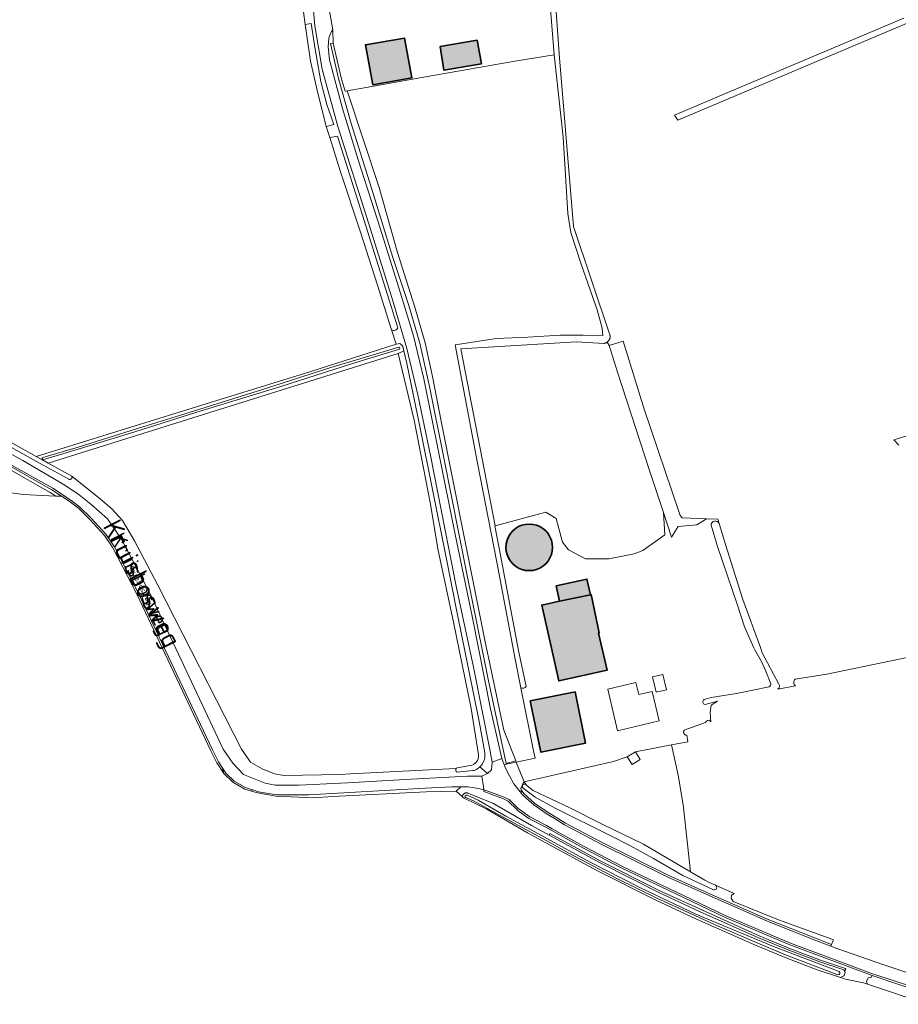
# Model space of a CAD drawing. Header units: metres. Extents: x 200031 to 204075, y 460125 to 464703.
# Tile 173 of 178: x 203328 to 203617, y 463176 to 463499. Entities that reach past the tile are written whole.
import ezdxf
from ezdxf.enums import TextEntityAlignment as Align

# ---------------------------------------------------------------- set-up
doc = ezdxf.new("R2010")
doc.units = ezdxf.units.M
doc.header["$LTSCALE"] = 2
for name, color, linetype, lineweight in [('B-WE-GR-BEPLANTING_CULTUUR_HEESTERS-GV', 253, 'Continuous', 18), ('B-WE-GR-BOS_LOOF-GV', 253, 'Continuous', 13), ('B-WE-GR-GRAS-GV', 253, 'Continuous', 13), ('B-WE-OG-BEBOUWING-GV', 253, 'Continuous', 35), ('B-WE-OG-TERREIN_CULTUURSCHEIDING-GV', 253, 'Continuous', 18), ('B-WE-OG-TERREIN_ERF-GV', 253, 'Continuous', 18), ('B-WE-OG-TOPOGRAFIE-T18', 250, 'Continuous', 18), ('B-WE-OG-TOPOGRAFIE-T25_2000', 250, 'Continuous', 18), ('B-WE-OG-TOPOGRAFIE-T25_2500', 250, 'Continuous', 18), ('B-WE-OG-WATER-GV', 253, 'Continuous', 18), ('B-WE-OG-WATER_GREPPEL-GV', 253, 'Continuous', 18), ('B-WE-OG-WATER_SLOOT-GV', 253, 'Continuous', 18), ('B-WE-OG-WEG-GV', 253, 'Continuous', 18), ('B-WE-VH-VERHARDING_ASFALT-GV', 253, 'Continuous', 18), ('B-WE-VH-VERHARDING_BETON-A', 254, 'Continuous', 25), ('B-WE-VH-VERHARDING_BETONSTRAATSTEEN-GV', 253, 'Continuous', 18), ('B-WE-VH-VERHARDING_FUNDERING_ZAND-GV', 253, 'Continuous', 18)]:
    doc.layers.add(name, color=color, linetype=linetype, lineweight=lineweight)
doc.styles.add('NLCS-ISO-M1000-T18', font='NLCS-ISO.ttf', dxfattribs={"height": 1.8})
doc.styles.add('NLCS-ISO-M2000-T25', font='NLCS-ISO.ttf', dxfattribs={"height": 5})
doc.styles.add('NLCS-ISO-M2500-T25', font='NLCS-ISO.ttf', dxfattribs={"height": 6.25})

msp = doc.modelspace()

# ---------------------------------------------------------------- hatches: boundary and pattern name
at = {"layer": 'B-WE-VH-VERHARDING_BETON-A'}
h = msp.add_hatch(color=256, dxfattribs=at)
h.dxf.hatch_style = 1
h.paths.add_polyline_path([(203444.066, 463477.943), (203456.934, 463480.202), (203454.467, 463493.313), (203441.657, 463491.1)])
h = msp.add_hatch(color=256, dxfattribs=at)
h.dxf.hatch_style = 1
h.paths.add_polyline_path([(203478.375, 463492.626), (203466.28, 463490.568), (203467.412, 463482.792), (203479.863, 463484.859)])
h = msp.add_hatch(color=256, dxfattribs=at)
h.dxf.hatch_style = 1
h.paths.add_polyline_path([(203501.71, 463330.31), (203500.93, 463331.22), (203500.01, 463332), (203498.99, 463332.63), (203497.88, 463333.09), (203496.71, 463333.37), (203495.51, 463333.47), (203494.31, 463333.37), (203493.14, 463333.09), (203492.03, 463332.63), (203491, 463332), (203490.09, 463331.22), (203489.31, 463330.31), (203488.68, 463329.28), (203488.22, 463328.17), (203487.94, 463327), (203487.84, 463325.8), (203487.94, 463324.6), (203488.22, 463323.44), (203488.68, 463322.32), (203489.31, 463321.3), (203490.09, 463320.38), (203491, 463319.6), (203492.03, 463318.98), (203493.14, 463318.52), (203494.31, 463318.24), (203495.51, 463318.14), (203496.71, 463318.24), (203497.88, 463318.52), (203498.99, 463318.98), (203500.01, 463319.6), (203500.93, 463320.38), (203501.71, 463321.3), (203502.34, 463322.32), (203502.8, 463323.44), (203503.08, 463324.6), (203503.17, 463325.8), (203503.08, 463327), (203502.8, 463328.17), (203502.34, 463329.28)])
h = msp.add_hatch(color=256, dxfattribs=at)
h.dxf.hatch_style = 1
h.paths.add_polyline_path([(203505.453, 463308.063), (203515.694, 463310.22), (203514.48, 463315.365), (203504.427, 463313.121)])
h = msp.add_hatch(color=256, dxfattribs=at)
h.dxf.hatch_style = 1
h.paths.add_polyline_path([(203505.453, 463308.063), (203499.648, 463306.841), (203505.261, 463281.881), (203521.112, 463285.407), (203518.31, 463297.588), (203518.554, 463297.669), (203515.923, 463310.268), (203515.694, 463310.22)])
h = msp.add_hatch(color=256, dxfattribs=at)
h.dxf.hatch_style = 1
h.paths.add_polyline_path([(203510.57, 463278.328), (203495.879, 463275.314), (203499.348, 463258.401), (203514.039, 463261.415)])

# ---------------------------------------------------------------- linework, layer by layer
at = {"layer": 'B-WE-GR-BEPLANTING_CULTUUR_HEESTERS-GV', "flags": 128}
msp.add_lwpolyline([(203599.562, 463187.247), (203599.187, 463187.371), (203591.298, 463189.999), (203581.42, 463193.781), (203571.163, 463197.984), (203538.412, 463212.806), (203519.101, 463222.541), (203502.332, 463231.67), (203502.09, 463231.119), (203518.822, 463222.009), (203538.153, 463212.265), (203551.685, 463205.981), (203570.925, 463197.433), (203581.199, 463193.223), (203591.096, 463189.434), (203598.998, 463186.802), (203599.29, 463186.279)], close=True, dxfattribs=at)
at = {"layer": 'B-WE-GR-BOS_LOOF-GV', "flags": 128}
msp.add_lwpolyline([(203313.384, 463348.316), (203313.403, 463348.306), (203313.63, 463346.255), (203320.1, 463344.48), (203320.486, 463344.423), (203329.096, 463343.157), (203339.825, 463342.695), (203338.044, 463343.873), (203331.449, 463347.605), (203328.416, 463349.321), (203318.767, 463354.779), (203283.165, 463373.886), (203283.063, 463373.805), (203279.699, 463368.857), (203280.642, 463368.234), (203307.555, 463354.4), (203310.913, 463351.509), (203312.389, 463349.757)], close=True, dxfattribs=at)
at = {"layer": 'B-WE-GR-GRAS-GV', "flags": 128}
for points in [[(203709.264, 463536.122), (203544.428, 463466.272), (203543.228, 463467.986), (203560.838, 463475.369), (203590.595, 463488.056), (203618.703, 463499.802)], [(203503.021, 463520.644), (203505.402, 463488.1), (203510.098, 463431.281), (203522.027, 463395.748), (203522.042, 463395.693), (203522.062, 463395.599), (203522.079, 463395.505), (203522.091, 463395.41), (203522.1, 463395.315), (203522.104, 463395.219), (203522.105, 463395.123), (203522.101, 463395.028), (203522.094, 463394.932), (203522.083, 463394.837), (203522.067, 463394.743), (203522.048, 463394.649), (203522.025, 463394.556), (203521.998, 463394.464), (203521.967, 463394.374), (203521.933, 463394.285), (203521.894, 463394.197), (203521.852, 463394.111), (203521.807, 463394.026), (203521.758, 463393.944), (203521.706, 463393.864), (203521.65, 463393.786), (203521.591, 463393.711), (203521.529, 463393.638), (203521.464, 463393.567), (203521.396, 463393.5), (203521.326, 463393.435), (203521.252, 463393.374), (203521.177, 463393.315), (203521.099, 463393.26), (203521.853, 463392.239), (203526.352, 463393.608), (203533.419, 463370.899), (203544.704, 463337.594), (203545.153, 463336.272), (203545.751, 463335.568), (203553.788, 463335.207), (203557.525, 463335.039), (203557.946, 463333.68), (203560.089, 463326.768), (203565.72, 463308.605), (203571.51, 463292.881), (203572.15, 463291.142), (203573.888, 463287.864), (203577.634, 463280.799)], [(203306.521, 463370.7), (203333.384, 463355.715), (203372.287, 463367.699), (203395.684, 463374.995), (203423.363, 463383.487), (203451.724, 463392.583), (203450.245, 463397.353), (203445.677, 463412.088), (203440.052, 463429.437), (203433.372, 463449.604), (203429.946, 463460.566), (203428.796, 463464.245), (203428.54, 463465.065), (203425.676, 463476.651), (203423.646, 463485.758), (203422.253, 463494.758), (203421.873, 463497.724), (203421.338, 463501.905)], [(203478.881, 463257.549), (203476.474, 463272.798), (203470.592, 463301.172), (203465.521, 463325.34), (203463.072, 463340.034), (203457.677, 463367.588), (203452.428, 463389.603), (203337.33, 463353.53), (203345.112, 463349.248)], [(203617.057, 463359.38), (203615.431, 463361.186), (203651.606, 463372.197)], [(203345.112, 463349.248), (203354.604, 463341.647), (203358.238, 463338.434), (203361.767, 463334.634), (203365.765, 463327.993), (203373.402, 463313.406), (203400.865, 463259.441), (203403.837, 463255.19), (203407.665, 463252.971), (203411.773, 463251.327), (203414.996, 463250.796), (203433.364, 463251.096), (203436.794, 463251.289), (203464.674, 463252.74), (203471.538, 463253.122)], [(203626.388, 463175.517), (203606.77, 463182.142), (203605.45, 463182.588), (203599.457, 463183.805), (203598.669, 463184.068), (203597.828, 463184.348), (203590.187, 463186.893), (203580.205, 463190.714), (203569.866, 463194.951), (203550.569, 463203.524), (203536.977, 463209.836), (203517.569, 463219.619), (203501.001, 463228.64), (203494.951, 463231.934), (203481.563, 463239.664), (203474.085, 463243.276), (203473.538, 463243.766), (203471.495, 463245.594), (203461.614, 463245.389), (203430.888, 463243.828), (203424.544, 463243.413), (203412.338, 463244.019), (203406.125, 463245.046), (203404.235, 463245.626), (203402.039, 463246.299), (203398.115, 463248.523), (203395.126, 463251.481), (203392.857, 463254.917), (203390.807, 463258.894), (203366.549, 463310.373), (203358.662, 463325.67), (203355.833, 463329.708), (203351.042, 463334.928), (203347.277, 463338.659), (203344.235, 463340.981), (203341.766, 463342.612), (203339.825, 463342.695), (203329.096, 463343.157), (203320.486, 463344.423)], [(203582.98, 463282.425), (203593.404, 463284.072), (203833.222, 463333.848)], [(203577.225, 463279.123), (203583.116, 463280.284)], [(203471.777, 463253.293), (203476.055, 463254.013)]]:
    msp.add_lwpolyline(points, dxfattribs=at)
for points in [[(203492.769, 463279.644), (203490.872, 463289.032), (203484.895, 463320.98), (203478.473, 463353.484), (203471.17, 463392.465), (203484.786, 463394.469), (203495.098, 463394.915), (203505.674, 463395.602), (203513.211, 463395.624), (203519.688, 463395.525), (203519.463, 463397.921), (203517.87, 463403.961), (203512.578, 463418.956), (203509.228, 463429.309), (203508.201, 463435.634), (203506.634, 463460.687), (203503.751, 463487.785), (203490.786, 463485.755), (203460.23, 463480.293), (203441.899, 463477.044), (203435.707, 463475.946), (203446.154, 463444.144), (203452.248, 463422.779), (203457.957, 463404.812), (203461.338, 463393.097), (203463.763, 463382.031), (203466.534, 463367.332), (203474.066, 463329.776), (203480.968, 463295.287), (203487.196, 463265.65), (203491.074, 463255.64), (203491.261, 463255.157), (203497.455, 463256.449), (203497.076, 463258.324)], [(203539.654, 463337.232), (203534.923, 463351.454), (203524.548, 463383.379), (203521.853, 463392.239), (203521.099, 463393.26), (203521.019, 463393.208), (203520.936, 463393.159), (203520.852, 463393.114), (203520.766, 463393.073), (203520.678, 463393.035), (203520.588, 463393.001), (203520.498, 463392.97), (203520.406, 463392.944), (203520.313, 463392.921), (203520.219, 463392.902), (203520.124, 463392.887), (203520.029, 463392.876), (203511.092, 463393.366), (203472.991, 463391.13), (203484.368, 463332.922), (203500.989, 463337.409), (203504.355, 463335.285), (203506.436, 463327.477), (203508.412, 463325.035), (203514.001, 463322.074), (203521.687, 463322.074), (203530.039, 463323.634), (203532.864, 463324.809), (203540.063, 463329.879)], [(203493.871, 463248.712), (203494.548, 463247.746), (203494.798, 463247.389), (203496.769, 463245.836), (203508.899, 463240.162), (203519.771, 463234.636), (203533.114, 463228.212), (203548.508, 463219.1), (203547.575, 463228.195), (203546.185, 463241.08), (203544.453, 463250.899), (203542.288, 463260.822), (203530.482, 463258.566), (203532.04, 463256.053), (203529.316, 463254.364), (203527.723, 463256.934), (203523.191, 463255.411)]]:
    msp.add_lwpolyline(points, close=True, dxfattribs=at)
at = {"layer": 'B-WE-GR-GRAS-GV'}
for points in [[(203577.634, 463280.799, -0.3812735), (203577.225, 463279.123)], [(203583.116, 463280.284, -0.5316081), (203582.98, 463282.425)], [(203476.055, 463254.013, 0.3993928), (203478.881, 463257.549)], [(203471.538, 463253.122, -0.0988923), (203471.777, 463253.293)]]:
    msp.add_lwpolyline(points, format="xyb", dxfattribs=at)
at = {"layer": 'B-WE-OG-BEBOUWING-GV', "flags": 128}
for points in [[(203444.066, 463477.943), (203456.934, 463480.202), (203454.467, 463493.313), (203441.657, 463491.1)], [(203478.375, 463492.626), (203466.28, 463490.568), (203467.412, 463482.792), (203479.863, 463484.859)], [(203501.71, 463330.31), (203500.93, 463331.22), (203500.01, 463332), (203498.99, 463332.63), (203497.88, 463333.09), (203496.71, 463333.37), (203495.51, 463333.47), (203494.31, 463333.37), (203493.14, 463333.09), (203492.03, 463332.63), (203491, 463332), (203490.09, 463331.22), (203489.31, 463330.31), (203488.68, 463329.28), (203488.22, 463328.17), (203487.94, 463327), (203487.84, 463325.8), (203487.94, 463324.6), (203488.22, 463323.44), (203488.68, 463322.32), (203489.31, 463321.3), (203490.09, 463320.38), (203491, 463319.6), (203492.03, 463318.98), (203493.14, 463318.52), (203494.31, 463318.24), (203495.51, 463318.14), (203496.71, 463318.24), (203497.88, 463318.52), (203498.99, 463318.98), (203500.01, 463319.6), (203500.93, 463320.38), (203501.71, 463321.3), (203502.34, 463322.32), (203502.8, 463323.44), (203503.08, 463324.6), (203503.17, 463325.8), (203503.08, 463327), (203502.8, 463328.17), (203502.34, 463329.28)], [(203505.453, 463308.063), (203515.694, 463310.22), (203514.48, 463315.365), (203504.427, 463313.121)], [(203505.453, 463308.063), (203499.648, 463306.841), (203505.261, 463281.881), (203521.112, 463285.407), (203518.31, 463297.588), (203518.554, 463297.669), (203515.923, 463310.268), (203515.694, 463310.22)], [(203510.57, 463278.328), (203495.879, 463275.314), (203499.348, 463258.401), (203514.039, 463261.415)]]:
    msp.add_lwpolyline(points, close=True, dxfattribs=at)
at = {"layer": 'B-WE-OG-TERREIN_CULTUURSCHEIDING-GV', "flags": 128}
for points in [[(203494.548, 463247.746), (203493.871, 463248.712), (203493.361, 463248.011), (203492.856, 463246.726), (203492.805, 463246.597), (203492.816, 463246.01), (203493.704, 463244.83), (203497.355, 463241.553)], [(203556.137, 463213.136), (203546.045, 463217.855), (203536.379, 463223.509), (203528.809, 463227.651), (203521.877, 463231.121), (203504.297, 463239.869), (203497.475, 463243.672), (203493.487, 463246.562)], [(203497.355, 463241.553), (203501.399, 463238.784), (203507.428, 463235.11), (203519.445, 463228.704), (203541.169, 463217.999), (203553.17, 463212.611), (203573.551, 463203.66), (203589.093, 463197.441), (203594.935, 463195.207), (203595.487, 463196.525), (203595.566, 463196.713), (203595.301, 463196.841), (203577.422, 463203.352), (203562.521, 463209.369), (203561.864, 463210.477), (203561.972, 463211.397), (203562.921, 463211.987), (203556.731, 463214.705)]]:
    msp.add_lwpolyline(points, dxfattribs=at)
at = {"layer": 'B-WE-OG-TERREIN_CULTUURSCHEIDING-GV'}
for points in [[(203493.487, 463246.562, -0.9530321), (203494.548, 463247.746)], [(203556.731, 463214.705, -0.8389159), (203556.137, 463213.136)]]:
    msp.add_lwpolyline(points, format="xyb", dxfattribs=at)
at = {"layer": 'B-WE-OG-TERREIN_CULTUURSCHEIDING-GV', "flags": 128}
msp.add_lwpolyline([(203471.495, 463245.594), (203473.538, 463243.766), (203473.542, 463243.831), (203473.55, 463243.903), (203473.562, 463243.975), (203473.578, 463244.047), (203473.598, 463244.117), (203473.622, 463244.186), (203473.65, 463244.254), (203473.681, 463244.32), (203473.716, 463244.384), (203473.754, 463244.446), (203473.796, 463244.506), (203473.841, 463244.564), (203473.889, 463244.619), (203473.939, 463244.672), (203473.993, 463244.721), (203474.049, 463244.768), (203474.108, 463244.811), (203474.169, 463244.852), (203474.232, 463244.888), (203474.297, 463244.922), (203474.364, 463244.951), (203474.433, 463244.977), (203474.502, 463244.999), (203474.573, 463245.018), (203474.645, 463245.032), (203474.717, 463245.042), (203474.79, 463245.049), (203474.863, 463245.051), (203474.936, 463245.05), (203475.009, 463245.045), (203475.081, 463245.035), (203475.153, 463245.022), (203475.224, 463245.004), (203475.294, 463244.983), (203475.363, 463244.958), (203475.43, 463244.93), (203475.495, 463244.897), (203475.559, 463244.861), (203476.607, 463244.42), (203483.514, 463241.653), (203496.271, 463234.287), (203502.09, 463231.119), (203502.332, 463231.67), (203519.101, 463222.541), (203538.412, 463212.806), (203571.163, 463197.984), (203581.42, 463193.781), (203591.298, 463189.999), (203599.187, 463187.371), (203599.562, 463187.247), (203599.29, 463186.279), (203599.439, 463186.014), (203599.053, 463184.978), (203598.903, 463184.901), (203597.828, 463184.348), (203598.669, 463184.068), (203599.457, 463183.805), (203605.45, 463182.588), (203606.77, 463182.142), (203606.458, 463183.042), (203606.984, 463184.201), (203607.883, 463184.497), (203608.09, 463184.427), (203608.261, 463185.003), (203581.203, 463195.072), (203581.179, 463195.082), (203559.703, 463204.179), (203559.679, 463204.189), (203543.48, 463211.915), (203525.957, 463220.309), (203525.938, 463220.318), (203513.12, 463227.006), (203513.107, 463227.013), (203500.937, 463233.761), (203495.427, 463236.63), (203495.355, 463236.674), (203491.572, 463239.382), (203491.501, 463239.441), (203488.553, 463242.33), (203487.04, 463243.097), (203480.904, 463245.407), (203480.632, 463245.467), (203480.558, 463246.098), (203478.866, 463246.47), (203475.299, 463247.024), (203473.068, 463247.024)], close=True, dxfattribs=at)
at = {"layer": 'B-WE-OG-TERREIN_ERF-GV', "flags": 128}
for points in [[(203428.458, 463511.649), (203429.457, 463504.646), (203430.933, 463495.964), (203431.099, 463491.676), (203433.706, 463480.245), (203434.954, 463475.813), (203435.707, 463475.946), (203441.899, 463477.044), (203460.23, 463480.293), (203490.786, 463485.755), (203503.751, 463487.785), (203500.97, 463522.177), (203499.736, 463522.021), (203474.44, 463518.655), (203459.017, 463516.671), (203457.362, 463526.173), (203450.983, 463525.061), (203446.27, 463527.919), (203428.032, 463523.909), (203428.007, 463523.026), (203428.338, 463520.183), (203429.662, 463512.046)], [(203557.946, 463333.68), (203557.525, 463335.039), (203553.788, 463335.207), (203550.607, 463333.167), (203544.433, 463332.67), (203542.345, 463329.144), (203539.654, 463337.232), (203540.063, 463329.879), (203532.864, 463324.809), (203530.039, 463323.634), (203521.687, 463322.074), (203514.001, 463322.074), (203508.412, 463325.035), (203506.436, 463327.477), (203504.355, 463335.285), (203500.989, 463337.409), (203484.368, 463332.922), (203484.183, 463332.871), (203485.655, 463325.577), (203491.977, 463291.927), (203494.494, 463280.011)], [(203574.906, 463280.965), (203573.336, 463285.069), (203571.849, 463288.292), (203569.714, 463292.062), (203569.319, 463292.776), (203566.317, 463299.646), (203563.964, 463306.765), (203557.405, 463326.078), (203555.295, 463333.104)], [(203492.769, 463279.644), (203497.076, 463258.324), (203497.455, 463256.449), (203491.261, 463255.157), (203491.697, 463254.031), (203493.871, 463248.712), (203523.191, 463255.411), (203527.723, 463256.934), (203530.482, 463258.566), (203542.288, 463260.822)], [(203553.036, 463275.712), (203555.34, 463276.471), (203563.624, 463277.735), (203574.389, 463279.972)], [(203555.206, 463268.386), (203555.045, 463271.463), (203555.305, 463273.862), (203557.419, 463275.221), (203553.329, 463274.122)], [(203542.288, 463260.822), (203547.661, 463261.848), (203547.367, 463264.077), (203547.305, 463264.071), (203547.242, 463264.069), (203547.18, 463264.071), (203547.118, 463264.078), (203547.056, 463264.088), (203546.995, 463264.102), (203546.935, 463264.12), (203546.877, 463264.141), (203546.82, 463264.167), (203546.765, 463264.196), (203546.711, 463264.228), (203546.66, 463264.264), (203546.611, 463264.303), (203546.565, 463264.345), (203546.522, 463264.39), (203546.482, 463264.438), (203546.444, 463264.488), (203546.411, 463264.54), (203546.38, 463264.595), (203546.353, 463264.651), (203546.33, 463264.709), (203546.31, 463264.768), (203546.295, 463264.829), (203546.283, 463264.89), (203546.275, 463264.952), (203546.271, 463265.014), (203546.271, 463265.077), (203546.275, 463265.139), (203546.283, 463265.201), (203546.295, 463265.262), (203546.311, 463265.322), (203546.331, 463265.382), (203546.355, 463265.44), (203546.382, 463265.496), (203546.412, 463265.55), (203546.447, 463265.602), (203546.484, 463265.652), (203546.504, 463265.677), (203547.639, 463266.146), (203553.44, 463268.228), (203553.753, 463268.596)]]:
    msp.add_lwpolyline(points, dxfattribs=at)
for points in [[(203444.066, 463477.943), (203441.657, 463491.1), (203454.467, 463493.313), (203456.934, 463480.202)], [(203466.28, 463490.568), (203478.375, 463492.626), (203479.863, 463484.859), (203467.412, 463482.792)], [(203500.01, 463319.6), (203498.99, 463318.98), (203497.88, 463318.52), (203496.71, 463318.24), (203495.51, 463318.14), (203494.31, 463318.24), (203493.14, 463318.52), (203492.03, 463318.98), (203491, 463319.6), (203490.09, 463320.38), (203489.31, 463321.3), (203488.68, 463322.32), (203488.22, 463323.44), (203487.94, 463324.6), (203487.84, 463325.8), (203487.94, 463327), (203488.22, 463328.17), (203488.68, 463329.28), (203489.31, 463330.31), (203490.09, 463331.22), (203491, 463332), (203492.03, 463332.63), (203493.14, 463333.09), (203494.31, 463333.37), (203495.51, 463333.47), (203496.71, 463333.37), (203497.88, 463333.09), (203498.99, 463332.63), (203500.01, 463332), (203500.93, 463331.22), (203501.71, 463330.31), (203502.34, 463329.28), (203502.8, 463328.17), (203503.08, 463327), (203503.17, 463325.8), (203503.08, 463324.6), (203502.8, 463323.44), (203502.34, 463322.32), (203501.71, 463321.3), (203500.93, 463320.38)], [(203518.31, 463297.588), (203521.112, 463285.407), (203505.261, 463281.881), (203499.648, 463306.841), (203505.453, 463308.063), (203504.427, 463313.121), (203514.48, 463315.365), (203515.694, 463310.22), (203515.923, 463310.268), (203518.554, 463297.669)], [(203539.415, 463283.977), (203540.672, 463278.988), (203537.288, 463278.224), (203536.031, 463283.213)], [(203524.56, 463265.51), (203521.34, 463279.157), (203530.608, 463281.344), (203531.542, 463277.387), (203535.91, 463278.417), (203538.197, 463268.728)], [(203495.879, 463275.314), (203510.57, 463278.328), (203514.039, 463261.415), (203499.348, 463258.401)]]:
    msp.add_lwpolyline(points, close=True, dxfattribs=at)
at = {"layer": 'B-WE-OG-TERREIN_ERF-GV'}
for points in [[(203555.295, 463333.104, -0.7864479), (203557.946, 463333.68)], [(203494.494, 463280.011, -0.3854505), (203492.769, 463279.644)], [(203574.389, 463279.972, 0.4254738), (203574.906, 463280.965)], [(203553.329, 463274.122, -0.7462355), (203553.036, 463275.712)], [(203553.753, 463268.596, -0.6017769), (203555.206, 463268.386)]]:
    msp.add_lwpolyline(points, format="xyb", dxfattribs=at)
at = {"layer": 'B-WE-OG-WATER-GV', "flags": 128}
for points in [[(203452.363, 463398.026), (203450.117, 463404.995), (203440.553, 463435.378), (203432.461, 463461.087), (203429.946, 463460.566), (203433.372, 463449.604), (203440.052, 463429.437), (203445.677, 463412.088), (203450.245, 463397.353)], [(203480.881, 463258.198), (203479.15, 463268.026), (203475.694, 463285.337), (203471.977, 463303.56), (203468.1, 463322.996), (203463.796, 463344.304), (203459.525, 463365.533), (203455.291, 463386.273), (203454.258, 463390.483), (203454.079, 463390.294), (203452.428, 463389.603), (203457.677, 463367.588), (203463.072, 463340.034), (203465.521, 463325.34), (203470.592, 463301.172), (203476.474, 463272.798), (203478.881, 463257.549)], [(203476.055, 463254.013), (203471.777, 463253.293)], [(203478.467, 463252.942), (203479.224, 463253.618)], [(203479.224, 463253.618), (203479.809, 463254.141)], [(203471.801, 463251.889), (203477.028, 463252.434)]]:
    msp.add_lwpolyline(points, dxfattribs=at)
at = {"layer": 'B-WE-OG-WATER-GV'}
for points in [[(203450.245, 463397.353, 0.4336257), (203452.363, 463398.026)], [(203478.881, 463257.549, -0.3993928), (203476.055, 463254.013)], [(203479.809, 463254.141, 0.212669), (203480.881, 463258.198)], [(203471.538, 463253.122, 0.525569), (203471.801, 463251.889)], [(203471.777, 463253.293, 0.0988923), (203471.538, 463253.122)], [(203477.028, 463252.434, 0.1825462), (203478.467, 463252.942)]]:
    msp.add_lwpolyline(points, format="xyb", dxfattribs=at)
at = {"layer": 'B-WE-OG-WATER_GREPPEL-GV', "flags": 128}
for points in [[(203500.97, 463522.177), (203503.751, 463487.785), (203506.634, 463460.687), (203508.201, 463435.634), (203509.228, 463429.309), (203512.578, 463418.956), (203517.87, 463403.961), (203519.463, 463397.921), (203519.688, 463395.525), (203513.211, 463395.624), (203505.674, 463395.602), (203495.098, 463394.915), (203484.786, 463394.469), (203471.17, 463392.465), (203478.473, 463353.484), (203484.895, 463320.98), (203490.872, 463289.032), (203492.769, 463279.644)], [(203494.494, 463280.011), (203491.977, 463291.927), (203485.655, 463325.577), (203484.183, 463332.871), (203484.368, 463332.922), (203472.991, 463391.13), (203511.092, 463393.366), (203520.029, 463392.876), (203520.124, 463392.887), (203520.219, 463392.902), (203520.313, 463392.921), (203520.406, 463392.944), (203520.498, 463392.97), (203520.588, 463393.001), (203520.678, 463393.035), (203520.766, 463393.073), (203520.852, 463393.114), (203520.936, 463393.159), (203521.019, 463393.208), (203521.099, 463393.26), (203521.177, 463393.315), (203521.252, 463393.374), (203521.326, 463393.435), (203521.396, 463393.5), (203521.464, 463393.567), (203521.529, 463393.638), (203521.591, 463393.711), (203521.65, 463393.786), (203521.706, 463393.864), (203521.758, 463393.944), (203521.807, 463394.026), (203521.852, 463394.111), (203521.894, 463394.197), (203521.933, 463394.285), (203521.967, 463394.374), (203521.998, 463394.464), (203522.025, 463394.556), (203522.048, 463394.649), (203522.067, 463394.743), (203522.083, 463394.837), (203522.094, 463394.932), (203522.101, 463395.028), (203522.105, 463395.123), (203522.104, 463395.219), (203522.1, 463395.315), (203522.091, 463395.41), (203522.079, 463395.505), (203522.062, 463395.599), (203522.042, 463395.693), (203522.027, 463395.748), (203510.098, 463431.281), (203505.402, 463488.1), (203503.021, 463520.644)], [(203301.061, 463372.13), (203334.53, 463353.461), (203344.109, 463348.189), (203344.129, 463348.181), (203344.181, 463348.161), (203344.235, 463348.145), (203344.289, 463348.133), (203344.344, 463348.125), (203344.399, 463348.121), (203344.455, 463348.121), (203344.51, 463348.125), (203344.565, 463348.133), (203344.619, 463348.144), (203344.672, 463348.16), (203344.724, 463348.18), (203344.775, 463348.203), (203344.824, 463348.23), (203344.87, 463348.26), (203344.915, 463348.293), (203344.956, 463348.33), (203344.995, 463348.369), (203345.032, 463348.411), (203345.065, 463348.456), (203345.094, 463348.503), (203345.12, 463348.552), (203345.143, 463348.603), (203345.162, 463348.655), (203345.177, 463348.708), (203345.188, 463348.763), (203345.196, 463348.818), (203345.199, 463348.873), (203345.198, 463348.929), (203345.194, 463348.984), (203345.185, 463349.039), (203345.173, 463349.093), (203345.156, 463349.146), (203345.136, 463349.198), (203345.112, 463349.248), (203337.33, 463353.53), (203335.213, 463354.695), (203333.384, 463355.715), (203306.521, 463370.7)], [(203556.731, 463214.705), (203554.697, 463215.599), (203553.685, 463216.172), (203553.287, 463216.396), (203548.508, 463219.1), (203533.114, 463228.212), (203519.771, 463234.636), (203508.899, 463240.162), (203496.769, 463245.836), (203494.798, 463247.389), (203494.548, 463247.746)], [(203493.487, 463246.562), (203497.475, 463243.672), (203504.297, 463239.869), (203521.877, 463231.121), (203528.809, 463227.651), (203536.379, 463223.509), (203546.045, 463217.855), (203556.137, 463213.136)]]:
    msp.add_lwpolyline(points, dxfattribs=at)
msp.add_lwpolyline([(203284.018, 463374.563), (203283.165, 463373.886), (203318.767, 463354.779), (203328.416, 463349.321), (203331.449, 463347.605), (203338.044, 463343.873), (203339.825, 463342.695), (203341.766, 463342.612), (203338.567, 463344.726), (203331.941, 463348.475), (203328.909, 463350.191), (203319.25, 463355.655)], close=True, dxfattribs=at)
at = {"layer": 'B-WE-OG-WATER_GREPPEL-GV'}
for points in [[(203492.769, 463279.644, 0.3854505), (203494.494, 463280.011)], [(203494.548, 463247.746, 0.9530321), (203493.487, 463246.562)], [(203556.137, 463213.136, 0.8389159), (203556.731, 463214.705)]]:
    msp.add_lwpolyline(points, format="xyb", dxfattribs=at)
at = {"layer": 'B-WE-OG-WATER_SLOOT-GV', "flags": 128}
for points in [[(203421.873, 463497.724), (203422.253, 463494.758), (203423.646, 463485.758), (203425.676, 463476.651), (203428.54, 463465.065), (203428.796, 463464.245), (203431.304, 463464.918), (203428.995, 463471.433), (203426.974, 463479.051), (203425.143, 463489.647), (203423.779, 463498.068)], [(203431.099, 463491.676), (203430.156, 463491.498), (203432.777, 463480.009), (203436.948, 463465.19), (203443.665, 463443.905), (203450.692, 463421.176), (203455.933, 463405.382), (203459.563, 463392.974), (203462.692, 463378.746), (203467.56, 463354.74), (203474.951, 463317.124), (203482.067, 463282.481), (203487.947, 463254.697), (203491.074, 463255.64), (203487.196, 463265.65), (203480.968, 463295.287), (203474.066, 463329.776), (203466.534, 463367.332), (203463.763, 463382.031), (203461.338, 463393.097), (203457.957, 463404.812), (203452.248, 463422.779), (203446.154, 463444.144), (203435.707, 463475.946), (203434.954, 463475.813), (203433.706, 463480.245)], [(203473.538, 463243.766), (203474.085, 463243.276), (203481.563, 463239.664), (203494.951, 463231.934), (203501.001, 463228.64), (203517.569, 463219.619), (203536.977, 463209.836), (203550.569, 463203.524), (203569.866, 463194.951), (203580.205, 463190.714), (203590.187, 463186.893), (203597.828, 463184.348), (203598.903, 463184.901), (203599.053, 463184.978), (203599.439, 463186.014), (203599.29, 463186.279), (203598.998, 463186.802), (203591.096, 463189.434), (203581.199, 463193.223), (203570.925, 463197.433), (203551.685, 463205.981), (203538.153, 463212.265), (203518.822, 463222.009), (203502.09, 463231.119), (203496.271, 463234.287), (203483.514, 463241.653), (203476.607, 463244.42), (203475.559, 463244.861), (203475.495, 463244.897), (203475.43, 463244.93), (203475.363, 463244.958), (203475.294, 463244.983), (203475.224, 463245.004), (203475.153, 463245.022), (203475.081, 463245.035), (203475.009, 463245.045), (203474.936, 463245.05), (203474.863, 463245.051), (203474.79, 463245.049), (203474.717, 463245.042), (203474.645, 463245.032), (203474.573, 463245.018), (203474.502, 463244.999), (203474.433, 463244.977), (203474.364, 463244.951), (203474.297, 463244.922), (203474.232, 463244.888), (203474.169, 463244.852), (203474.108, 463244.811), (203474.049, 463244.768), (203473.993, 463244.721), (203473.939, 463244.672), (203473.889, 463244.619), (203473.841, 463244.564), (203473.796, 463244.506), (203473.754, 463244.446), (203473.716, 463244.384), (203473.681, 463244.32), (203473.65, 463244.254), (203473.622, 463244.186), (203473.598, 463244.117), (203473.578, 463244.047), (203473.562, 463243.975), (203473.55, 463243.903), (203473.542, 463243.831)]]:
    msp.add_lwpolyline(points, close=True, dxfattribs=at)
for points in [[(203452.927, 463392.815), (203451.724, 463392.583), (203423.363, 463383.487), (203395.684, 463374.995), (203372.287, 463367.699), (203333.384, 463355.715), (203335.213, 463354.695), (203337.33, 463353.53), (203452.428, 463389.603), (203454.079, 463390.294), (203454.258, 463390.483), (203453.921, 463391.857)], [(203335.614, 463355.411), (203347.161, 463358.799), (203366.731, 463364.934), (203387.165, 463371.27), (203407.784, 463377.778), (203430.257, 463384.917), (203452.591, 463391.597)], [(203452.591, 463391.597), (203430.257, 463384.917), (203407.784, 463377.778), (203387.165, 463371.27), (203366.731, 463364.934), (203347.161, 463358.799), (203335.614, 463355.411)], [(203452.881, 463391.034), (203436.749, 463386.042), (203413.798, 463378.763), (203386.251, 463370.225), (203365.795, 463363.854), (203342.187, 463356.52), (203335.867, 463354.694)], [(203335.867, 463354.694), (203342.187, 463356.52), (203365.795, 463363.854), (203386.251, 463370.225), (203413.798, 463378.763), (203436.749, 463386.042), (203452.881, 463391.034)], [(203475.078, 463244.25), (203478.725, 463242.691), (203487.846, 463237.411), (203499.736, 463230.914), (203501.562, 463229.917)], [(203501.562, 463229.917), (203499.736, 463230.914), (203487.846, 463237.411), (203478.725, 463242.691), (203475.078, 463244.25)], [(203597.002, 463185.23), (203579.825, 463191.815), (203571.189, 463195.364), (203557.649, 463201.256), (203537.435, 463210.417), (203524.544, 463216.779), (203508.335, 463225.336), (203501.264, 463229.237), (203490.583, 463235.13), (203477.238, 463242.461), (203474.632, 463243.579)], [(203474.632, 463243.579), (203477.238, 463242.461), (203490.583, 463235.13), (203501.264, 463229.237), (203508.335, 463225.336), (203524.544, 463216.779), (203537.435, 463210.417), (203557.649, 463201.256), (203571.189, 463195.364), (203579.825, 463191.815), (203597.002, 463185.23)], [(203501.562, 463229.917), (203515.29, 463222.427), (203532.115, 463213.81), (203550.285, 463205.158), (203558.154, 463201.822), (203575.825, 463194.476), (203597.417, 463186.355)], [(203597.417, 463186.355), (203575.825, 463194.476), (203558.154, 463201.822), (203550.285, 463205.158), (203532.115, 463213.81), (203515.29, 463222.427), (203501.562, 463229.917)]]:
    msp.add_lwpolyline(points, dxfattribs=at)
at = {"layer": 'B-WE-OG-WATER_SLOOT-GV'}
for points in [[(203453.921, 463391.857, 0.1772136), (203452.927, 463392.815)], [(203452.591, 463391.597, -0.6771876), (203452.881, 463391.034)], [(203452.881, 463391.034, 0.6771876), (203452.591, 463391.597)], [(203335.867, 463354.694, -0.9509793), (203335.614, 463355.411)], [(203335.614, 463355.411, 0.9509793), (203335.867, 463354.694)], [(203474.632, 463243.579, -1.1566309), (203475.078, 463244.25)], [(203475.078, 463244.25, 1.1566309), (203474.632, 463243.579)], [(203597.417, 463186.355, -0.8328797), (203597.002, 463185.23)], [(203597.002, 463185.23, 0.8328797), (203597.417, 463186.355)]]:
    msp.add_lwpolyline(points, format="xyb", dxfattribs=at)
at = {"layer": 'B-WE-OG-WEG-GV', "flags": 128}
for points in [[(203479.809, 463254.141), (203479.224, 463253.618), (203481.773, 463251.378), (203483.115, 463252.637), (203483.361, 463255.092), (203483.365, 463255.127), (203482.523, 463259.37), (203477.168, 463286.369), (203471.546, 463313.083), (203463.107, 463356.003), (203458.848, 463375.916), (203455.305, 463391.217), (203450.714, 463406.894), (203442.729, 463432.182), (203432.539, 463464.244), (203427.464, 463483.123), (203425.044, 463497.308), (203424.128, 463507.303)], [(203421.338, 463501.905), (203421.873, 463497.724), (203423.779, 463498.068), (203425.143, 463489.647), (203426.974, 463479.051), (203428.995, 463471.433), (203431.304, 463464.918), (203428.796, 463464.245), (203429.946, 463460.566), (203432.461, 463461.087), (203440.553, 463435.378), (203450.117, 463404.995), (203452.363, 463398.026)], [(203450.245, 463397.353), (203451.724, 463392.583), (203452.927, 463392.815)], [(203453.921, 463391.857), (203454.258, 463390.483), (203455.291, 463386.273), (203459.525, 463365.533), (203463.796, 463344.304), (203468.1, 463322.996), (203471.977, 463303.56), (203475.694, 463285.337), (203479.15, 463268.026), (203480.881, 463258.198)], [(203471.538, 463253.122), (203464.674, 463252.74), (203436.794, 463251.289), (203433.364, 463251.096), (203414.996, 463250.796), (203411.773, 463251.327), (203407.665, 463252.971), (203403.837, 463255.19), (203400.865, 463259.441), (203373.402, 463313.406), (203365.765, 463327.993), (203361.767, 463334.634), (203358.238, 463338.434), (203354.604, 463341.647), (203345.112, 463349.248), (203345.136, 463349.198), (203345.156, 463349.146), (203345.173, 463349.093), (203345.185, 463349.039), (203345.194, 463348.984), (203345.198, 463348.929), (203345.199, 463348.873), (203345.196, 463348.818), (203345.188, 463348.763), (203345.177, 463348.708), (203345.162, 463348.655), (203345.143, 463348.603), (203345.12, 463348.552), (203345.094, 463348.503), (203345.065, 463348.456), (203345.032, 463348.411), (203344.995, 463348.369), (203344.956, 463348.33), (203344.915, 463348.293), (203344.87, 463348.26), (203344.824, 463348.23), (203344.775, 463348.203), (203344.724, 463348.18), (203344.672, 463348.16), (203344.619, 463348.144), (203344.565, 463348.133), (203344.51, 463348.125), (203344.455, 463348.121), (203344.399, 463348.121), (203344.344, 463348.125), (203344.289, 463348.133), (203344.235, 463348.145), (203344.181, 463348.161), (203344.129, 463348.181), (203344.109, 463348.189), (203334.53, 463353.461), (203301.061, 463372.13)], [(203318.191, 463360.332), (203329.004, 463354.366), (203342.776, 463346.293), (203347.572, 463343.037), (203351.387, 463339.994), (203356.823, 463335.148), (203361.595, 463328.322), (203370.644, 463310.925), (203394.881, 463259.431), (203398.056, 463254.86), (203401.54, 463251.141), (203405.91, 463249.296), (203408.717, 463248.229), (203411.959, 463247.644), (203419.811, 463247.537), (203435.799, 463248.407), (203456.712, 463249.58), (203475.2, 463250.549), (203476.441, 463250.552), (203479.947, 463250.562)], [(203319.25, 463355.655), (203328.909, 463350.191), (203331.941, 463348.475), (203338.567, 463344.726), (203341.766, 463342.612), (203344.235, 463340.981), (203347.277, 463338.659), (203351.042, 463334.928), (203355.833, 463329.708), (203358.662, 463325.67), (203366.549, 463310.373), (203390.807, 463258.894), (203392.857, 463254.917), (203395.126, 463251.481), (203394.572, 463253.442), (203393.392, 463255.23), (203391.363, 463259.168), (203367.104, 463310.647), (203359.193, 463325.991), (203356.316, 463330.097), (203351.488, 463335.358), (203347.684, 463339.127), (203345.312, 463340.937), (203339.133, 463345.125), (203322.578, 463354.38)], [(203479.947, 463250.562), (203481.773, 463251.378), (203479.224, 463253.618), (203478.467, 463252.942)], [(203477.028, 463252.434), (203471.801, 463251.889)], [(203637.275, 463176.148), (203609.139, 463185.267), (203608.42, 463185.536), (203599.969, 463188.696), (203581.413, 463195.634), (203559.937, 463204.731), (203543.739, 463212.456), (203526.216, 463220.85), (203513.398, 463227.538), (203503.039, 463233.282), (203501.221, 463234.29), (203495.704, 463237.162), (203491.921, 463239.87), (203488.907, 463242.823), (203487.282, 463243.647), (203481.075, 463245.984), (203480.558, 463246.098), (203480.632, 463245.467), (203480.904, 463245.407), (203487.04, 463243.097), (203488.553, 463242.33), (203491.501, 463239.441), (203491.572, 463239.382), (203495.355, 463236.674), (203495.427, 463236.63), (203500.937, 463233.761), (203513.107, 463227.013), (203513.12, 463227.006), (203525.938, 463220.318), (203525.957, 463220.309), (203543.48, 463211.915), (203559.679, 463204.189), (203559.703, 463204.179), (203581.179, 463195.082), (203581.203, 463195.072), (203608.261, 463185.003), (203627.407, 463178.538)]]:
    msp.add_lwpolyline(points, dxfattribs=at)
for points in [[(203430.156, 463491.498), (203431.099, 463491.676), (203430.933, 463495.964), (203430.504, 463495.488), (203430.075, 463494.459), (203429.583, 463493.279), (203429.433, 463490.465), (203429.855, 463486.138), (203434.171, 463470.088), (203439.296, 463453.257), (203446.569, 463430.49), (203453.105, 463409.686), (203457.469, 463395.391), (203460.888, 463381.226), (203465.821, 463356.822), (203471.075, 463330.562), (203476.877, 463302.612), (203482.831, 463272.739), (203486.512, 463256.37), (203486.513, 463256.367), (203487.299, 463254.331), (203487.894, 463254.455), (203491.261, 463255.157), (203491.074, 463255.64), (203487.947, 463254.697), (203482.067, 463282.481), (203474.951, 463317.124), (203467.56, 463354.74), (203462.692, 463378.746), (203459.563, 463392.974), (203455.933, 463405.382), (203450.692, 463421.176), (203443.665, 463443.905), (203436.948, 463465.19), (203432.777, 463480.009)], [(203394.572, 463253.442), (203395.126, 463251.481), (203398.115, 463248.523), (203402.039, 463246.299), (203404.235, 463245.626), (203404.436, 463246.097), (203402.191, 463246.821), (203398.501, 463248.913), (203395.795, 463251.59)], [(203471.495, 463245.594), (203473.068, 463247.024), (203472.794, 463247.024), (203470.123, 463247.024), (203461.301, 463246.622), (203423.093, 463244.44), (203412.587, 463244.44), (203406.552, 463245.413), (203404.668, 463246.022), (203404.436, 463246.097), (203404.235, 463245.626), (203406.125, 463245.046), (203412.338, 463244.019), (203424.544, 463243.413), (203430.888, 463243.828), (203461.614, 463245.389)], [(203493.547, 463244.164), (203496.983, 463241.08), (203501.073, 463238.28), (203504.356, 463236.28), (203507.131, 463234.589), (203519.171, 463228.17), (203540.913, 463217.456), (203552.926, 463212.063), (203573.319, 463203.107), (203588.874, 463196.882), (203594.703, 463194.654), (203594.935, 463195.207), (203589.093, 463197.441), (203573.551, 463203.66), (203553.17, 463212.611), (203541.169, 463217.999), (203519.445, 463228.704), (203507.428, 463235.11), (203501.399, 463238.784), (203497.355, 463241.553), (203493.704, 463244.83), (203492.816, 463246.01), (203492.83, 463245.314), (203492.956, 463244.826), (203493.26, 463244.423)]]:
    msp.add_lwpolyline(points, close=True, dxfattribs=at)
at = {"layer": 'B-WE-OG-WEG-GV'}
for points in [[(203452.363, 463398.026, -0.4336257), (203450.245, 463397.353)], [(203452.927, 463392.815, -0.1772136), (203453.921, 463391.857)], [(203480.881, 463258.198, -0.212669), (203479.809, 463254.141)], [(203471.801, 463251.889, -0.525569), (203471.538, 463253.122)], [(203478.467, 463252.942, -0.1825462), (203477.028, 463252.434)]]:
    msp.add_lwpolyline(points, format="xyb", dxfattribs=at)
at = {"layer": 'B-WE-VH-VERHARDING_ASFALT-GV', "flags": 128}
msp.add_lwpolyline([(203650.398, 463175.66), (203612.124, 463188.482), (203596.62, 463193.921), (203594.703, 463194.654), (203588.874, 463196.882), (203573.319, 463203.107), (203552.926, 463212.063), (203540.913, 463217.456), (203519.171, 463228.17), (203507.131, 463234.589), (203504.356, 463236.28), (203501.073, 463238.28), (203496.983, 463241.08), (203493.547, 463244.164), (203493.26, 463244.423), (203492.956, 463244.826), (203490.509, 463248.079), (203489.081, 463250.688), (203487.754, 463253.209), (203487.53, 463253.759), (203487.523, 463253.777), (203487.334, 463254.24), (203487.299, 463254.331), (203486.513, 463256.367), (203486.26, 463256.267), (203483.365, 463255.127), (203483.361, 463255.092), (203483.115, 463252.637), (203481.773, 463251.378), (203479.947, 463250.562), (203480.435, 463246.999), (203480.558, 463246.098), (203481.075, 463245.984), (203487.282, 463243.647), (203488.907, 463242.823), (203491.921, 463239.87), (203495.704, 463237.162), (203501.221, 463234.29), (203503.039, 463233.282), (203513.398, 463227.538), (203526.216, 463220.85), (203543.739, 463212.456), (203559.937, 463204.731), (203581.413, 463195.634), (203599.969, 463188.696), (203608.42, 463185.536), (203609.139, 463185.267), (203637.275, 463176.148)], dxfattribs=at)
at = {"layer": 'B-WE-VH-VERHARDING_BETONSTRAATSTEEN-GV', "flags": 128}
msp.add_lwpolyline([(203487.523, 463253.777), (203487.53, 463253.759), (203487.754, 463253.209), (203489.081, 463250.688), (203490.509, 463248.079), (203492.956, 463244.826), (203492.83, 463245.314), (203492.816, 463246.01), (203492.805, 463246.597), (203492.856, 463246.726), (203493.361, 463248.011), (203493.871, 463248.712), (203491.697, 463254.031), (203491.261, 463255.157), (203487.894, 463254.455), (203487.299, 463254.331), (203487.334, 463254.24)], close=True, dxfattribs=at)
at = {"layer": 'B-WE-VH-VERHARDING_FUNDERING_ZAND-GV', "flags": 128}
for points in [[(203424.128, 463507.303), (203425.044, 463497.308), (203427.464, 463483.123), (203432.539, 463464.244), (203442.729, 463432.182), (203450.714, 463406.894), (203455.305, 463391.217), (203458.848, 463375.916), (203463.107, 463356.003), (203471.546, 463313.083), (203477.168, 463286.369), (203482.523, 463259.37), (203483.365, 463255.127), (203486.26, 463256.267), (203486.513, 463256.367), (203486.512, 463256.37), (203482.831, 463272.739), (203476.877, 463302.612), (203471.075, 463330.562), (203465.821, 463356.822), (203460.888, 463381.226), (203457.469, 463395.391), (203453.105, 463409.686), (203446.569, 463430.49), (203439.296, 463453.257), (203434.171, 463470.088), (203429.855, 463486.138), (203429.433, 463490.465), (203429.583, 463493.279), (203430.075, 463494.459), (203430.504, 463495.488), (203430.933, 463495.964), (203429.457, 463504.646)], [(203322.578, 463354.38), (203339.133, 463345.125), (203345.312, 463340.937), (203347.684, 463339.127), (203351.488, 463335.358), (203356.316, 463330.097), (203359.193, 463325.991), (203367.104, 463310.647), (203391.363, 463259.168), (203393.392, 463255.23), (203394.572, 463253.442), (203395.795, 463251.59), (203398.501, 463248.913), (203402.191, 463246.821), (203404.436, 463246.097), (203404.668, 463246.022), (203406.552, 463245.413), (203412.587, 463244.44), (203423.093, 463244.44), (203461.301, 463246.622), (203470.123, 463247.024), (203472.794, 463247.024), (203473.068, 463247.024), (203475.299, 463247.024), (203478.866, 463246.47), (203480.558, 463246.098), (203480.435, 463246.999), (203479.947, 463250.562), (203476.441, 463250.552), (203475.2, 463250.549), (203456.712, 463249.58), (203435.799, 463248.407), (203419.811, 463247.537), (203411.959, 463247.644), (203408.717, 463248.229), (203405.91, 463249.296), (203401.54, 463251.141), (203398.056, 463254.86), (203394.881, 463259.431), (203370.644, 463310.925), (203361.595, 463328.322), (203356.823, 463335.148), (203351.387, 463339.994), (203347.572, 463343.037), (203342.776, 463346.293), (203329.004, 463354.366), (203318.191, 463360.332)]]:
    msp.add_lwpolyline(points, dxfattribs=at)

# ---------------------------------------------------------------- texts
at = {"layer": 'B-WE-OG-TOPOGRAFIE-T18', "style": 'NLCS-ISO-M1000-T18'}
msp.add_text('Kruisbosweg', height=1.8, rotation=297.1, dxfattribs=at).set_placement((203367.475, 463313.485), align=Align.MIDDLE)
at = {"layer": 'B-WE-OG-TOPOGRAFIE-T25_2000', "style": 'NLCS-ISO-M2000-T25'}
msp.add_text('Kruisbosweg', height=5, rotation=297.1, dxfattribs=at).set_placement((203367.475, 463313.485), align=Align.MIDDLE)
at = {"layer": 'B-WE-OG-TOPOGRAFIE-T25_2500', "style": 'NLCS-ISO-M2500-T25'}
msp.add_text('Kruisbosweg', height=6.25, rotation=297.1, dxfattribs=at).set_placement((203367.475, 463313.485), align=Align.MIDDLE)

doc.saveas('drawing.dxf')
